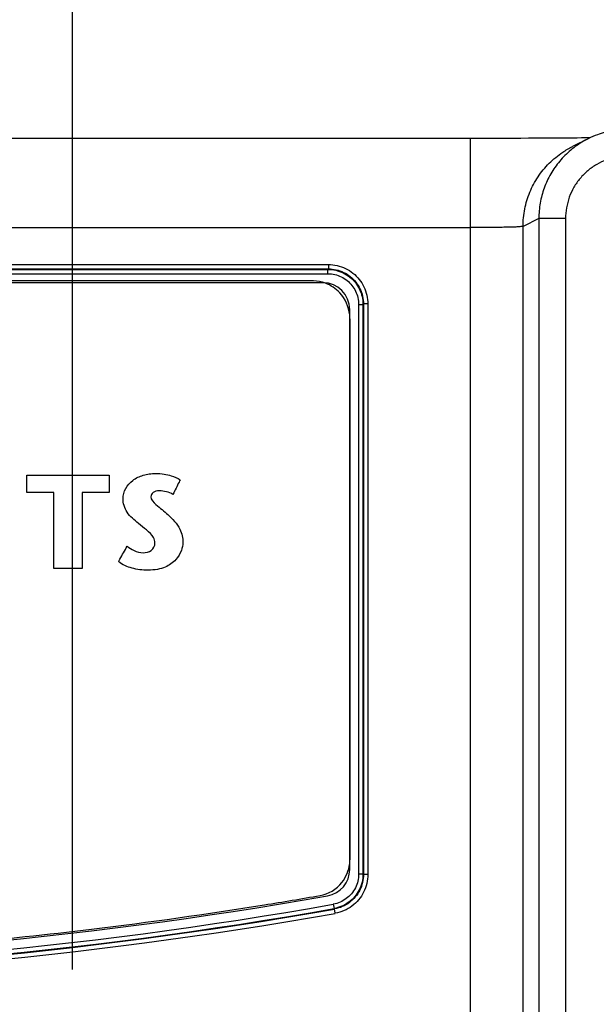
# Model space of a CAD drawing. Header units: inches. Extents: x 0 to 34, y 0 to 22.
# Tile 71 of 94: x 20.437 to 21.084, y 16.219 to 17.323. Entities that reach past the tile are written whole.
import ezdxf

# ---------------------------------------------------------------- set-up
doc = ezdxf.new("R2010")
doc.units = ezdxf.units.IN
doc.header["$LTSCALE"] = 1.87
doc.header["$MEASUREMENT"] = 0
doc.layers.get('0').update_dxf_attribs({"linetype": 'CONTINUOUS'})
doc.layers.add('DATUMCURVES', color=7, linetype='CONTINUOUS')
doc.layers.add('DIMENSIONS', color=7, linetype='CONTINUOUS')
doc.styles.get("Standard").update_dxf_attribs({"font": 'txt', "width": 0.8})
doc.dimstyles.new('DIMSTYLE_3', dxfattribs={"dimtxt": 0.125, "dimasz": 0.18, "dimexe": 0.18, "dimexo": 0.0625, "dimgap": 0.09, "dimtad": 0, "dimtih": 1, "dimtoh": 1, "dimdec": 3, "dimzin": 4, "dimdsep": 46, "dimtxsty": 'STANDARD', "dimblk": '_FILLED', "dimblk1": '_FILLED', "dimblk2": '_FILLED', "dimcen": 0.09, "dimadec": 0, "dimazin": 0, "dimtp": 0.001, "dimtm": 0.001, "dimtfac": 1, "dimtdec": 3, "dimtofl": 0, "dimtmove": 0, "dimatfit": 3, "dimldrblk": '_FILLED', "dimfxl": 1, "dimtolj": 1, "dimtzin": 4, "dimarcsym": 0})

# ---------------------------------------------------------------- blocks, each defined once
blk = doc.blocks.new('_FILLED')
at = {"color": 0, "linetype": 'BYBLOCK'}
blk.add_solid([(0, 0), (-1, 0.1736), (-1, -0.1736)], dxfattribs=at)
blk = doc.blocks.new('*D20')
at = {"layer": 'DIMENSIONS', "color": 2, "linetype": 'CONTINUOUS'}
for p, q in [((18.8829, 17.1483), (18.8829, 19.5628)), ((20.4968, 16.2582), (20.4968, 19.5628)), ((18.8829, 19.4378), (18.4902, 19.4378)), ((20.4968, 19.4378), (20.8568, 19.4378))]:
    blk.add_line(p, q, dxfattribs=at)
at = {"layer": 'DIMENSIONS', "color": 2, "linetype": 'CONTINUOUS', "xscale": 0.18, "yscale": 0.18, "zscale": 0.18}
blk.add_blockref('_FILLED', (18.8829, 19.4378), dxfattribs=at)
at = {"layer": 'DIMENSIONS', "color": 2, "linetype": 'CONTINUOUS', "xscale": 0.18, "yscale": 0.18, "zscale": 0.18, "rotation": 180}
blk.add_blockref('_FILLED', (20.4968, 19.4378), dxfattribs=at)
at = {"layer": 'DIMENSIONS', "color": 2, "linetype": 'CONTINUOUS', "width": 0.8}
for s, p in [('[', (17.6277, 19.3753)), (']', (18.3277, 19.3753)), ('1.6139', (16.9027, 19.3753)), ('40.994', (17.7277, 19.3753))]:
    blk.add_text(s, height=0.125, dxfattribs=at).set_placement(p)

msp = doc.modelspace()

# ---------------------------------------------------------------- linework, layer by layer
at = {"color": 7, "linetype": 'CONTINUOUS'}
for p, q in [((20.9528, 17.1901), (18.9915, 17.19)), ((20.9432, 13.742), (20.9432, 17.19)), ((21.0751, 17.1897), (21.0575, 17.1809)), ((21.0199, 17.1002), (21.0022, 17.0914)), ((21.0022, 13.8406), (21.0022, 17.0914)), ((21.0199, 17.1002), (21.0199, 13.8318)), ((21.0499, 17.1002), (21.0199, 17.1002)), ((21.0499, 17.1002), (21.0499, 13.8318)), ((18.8915, 17.09), (20.9432, 17.09)), ((19.079, 17.0486), (20.7838, 17.0486)), ((20.7838, 17.0486), (20.7838, 17.0437)), ((19.079, 17.0437), (20.7838, 17.0437)), ((19.0796, 17.0432), (20.7832, 17.0432)), ((19.0796, 17.0383), (20.7832, 17.0383)), ((20.7838, 17.0437), (20.7832, 17.0432)), ((20.7832, 17.0383), (20.7832, 17.0432)), ((20.7777, 17.0283), (19.0851, 17.0283)), ((20.8177, 17.0038), (20.8177, 16.3653)), ((20.8177, 17.0038), (20.8226, 17.0038)), ((20.8231, 17.0044), (20.8226, 17.0038)), ((20.8226, 17.0038), (20.8226, 16.3653)), ((20.8231, 17.0044), (20.8231, 16.3648)), ((20.828, 17.0044), (20.8231, 17.0044)), ((20.828, 17.0044), (20.828, 16.3648)), ((20.8077, 16.3703), (20.8077, 16.9983)), ((20.8177, 16.3653), (20.8226, 16.3653)), ((20.8231, 16.3648), (20.8226, 16.3653)), ((20.828, 16.3648), (20.8231, 16.3648)), ((20.7893, 16.3314), (20.7901, 16.3265)), ((20.7906, 16.3261), (20.7901, 16.3265)), ((20.7915, 16.3212), (20.7906, 16.3261))]:
    msp.add_line(p, q, dxfattribs=at)
for points in [[(21.0677, 17.1906), (21.0627, 17.1905), (21.0573, 17.1905), (21.0514, 17.1904), (21.0452, 17.1904), (21.0385, 17.1903), (21.0315, 17.1903), (21.024, 17.1902), (21.0162, 17.1902), (21.0081, 17.1902), (20.9995, 17.1901), (20.9907, 17.1901), (20.9816, 17.1901), (20.9722, 17.1901), (20.9626, 17.1901), (20.9528, 17.1901)], [(21.0775, 17.1907), (21.0723, 17.1906), (21.0677, 17.1906)]]:
    msp.add_lwpolyline(points, dxfattribs=at)
for centre, radius, start, end in [((20.7777, 16.9983), 0.03, 0, 90), ((20.7777, 16.3703), 0.03, 279.9937, 360), ((19.9314, 21.1728), 4.9065, 260.0063, 279.9937), ((19.9314, 21.1724), 4.9165, 259.9514, 280.0486), ((19.9314, 21.1724), 4.9269, 259.9462, 280.0538), ((19.9314, 21.1724), 4.922, 259.9462, 280.0538), ((19.9314, 21.1724), 4.9214, 259.9514, 280.0487)]:
    msp.add_arc(centre, radius, start, end, dxfattribs=at)
for points, knots in [([(21.0751, 17.1897), (21.0734, 17.1888), (21.0665, 17.1851), (21.0553, 17.1772), (21.0429, 17.1648), (21.0328, 17.1505), (21.0254, 17.1346), (21.0209, 17.1177), (21.0199, 17.106), (21.0199, 17.1002)], [0, 0, 0, 0, 0.054153, 0.211797, 0.369458, 0.527095, 0.684751, 0.842353, 1, 1, 1, 1]), ([(21.1199, 17.2002), (21.1141, 17.2002), (21.1024, 17.1992), (21.0874, 17.1952), (21.0786, 17.1914), (21.0751, 17.1897)], [0, 0, 0, 0, 0.376449, 0.752831, 1, 1, 1, 1]), ([(21.0022, 17.0914), (21.0022, 17.0979), (21.0035, 17.1111), (21.0092, 17.1299), (21.0185, 17.1473), (21.031, 17.1626), (21.0445, 17.1736), (21.0538, 17.179), (21.0575, 17.1809)], [0, 0, 0, 0, 0.17736, 0.354714, 0.532062, 0.709405, 0.886743, 1, 1, 1, 1]), ([(21.1199, 17.1702), (21.1158, 17.1702), (21.1077, 17.1695), (21.0958, 17.1664), (21.0847, 17.1612), (21.0746, 17.1541), (21.066, 17.1455), (21.0589, 17.1354), (21.0537, 17.1243), (21.0506, 17.1124), (21.0499, 17.1043), (21.0499, 17.1002)], [0, 0, 0, 0, 0.110852, 0.221994, 0.333179, 0.444369, 0.555595, 0.666816, 0.778023, 0.889167, 1, 1, 1, 1]), ([(21.0022, 17.0914), (21.002, 17.0911), (21.0005, 17.0913), (20.998, 17.0908), (20.9935, 17.0907), (20.9877, 17.0905), (20.9803, 17.0904), (20.9719, 17.0902), (20.9627, 17.0901), (20.953, 17.0901), (20.9465, 17.09), (20.9432, 17.09)], [0, 0, 0, 0, 0.017478, 0.063408, 0.138217, 0.239765, 0.364809, 0.509104, 0.667408, 0.832557, 1, 1, 1, 1]), ([(20.7838, 17.0486), (20.7871, 17.0486), (20.7937, 17.0479), (20.8031, 17.0446), (20.8116, 17.0393), (20.8187, 17.0322), (20.824, 17.0238), (20.8273, 17.0143), (20.828, 17.0077), (20.828, 17.0044)], [0, 0, 0, 0, 0.143011, 0.285897, 0.428537, 0.571149, 0.713842, 0.856574, 1, 1, 1, 1]), ([(20.7832, 17.0432), (20.7862, 17.0432), (20.7921, 17.0425), (20.8005, 17.0396), (20.808, 17.0349), (20.8143, 17.0286), (20.819, 17.0211), (20.8219, 17.0127), (20.8226, 17.0068), (20.8226, 17.0038)], [0, 0, 0, 0, 0.142963, 0.285815, 0.428638, 0.571405, 0.714203, 0.857036, 1, 1, 1, 1]), ([(20.7832, 17.0383), (20.7858, 17.0383), (20.791, 17.0377), (20.7983, 17.0351), (20.8049, 17.031), (20.8104, 17.0255), (20.8145, 17.0189), (20.8171, 17.0116), (20.8177, 17.0064), (20.8177, 17.0038)], [0, 0, 0, 0, 0.143006, 0.28579, 0.42854, 0.571244, 0.713999, 0.856821, 1, 1, 1, 1]), ([(20.7838, 17.0437), (20.7867, 17.0437), (20.7926, 17.0431), (20.801, 17.0401), (20.8085, 17.0354), (20.8148, 17.0291), (20.8195, 17.0216), (20.8225, 17.0132), (20.8231, 17.0073), (20.8231, 17.0044)], [0, 0, 0, 0, 0.142947, 0.285912, 0.428618, 0.571284, 0.714013, 0.856762, 1, 1, 1, 1]), ([(20.8177, 16.3653), (20.8177, 16.3626), (20.8171, 16.3572), (20.8143, 16.3497), (20.8099, 16.3429), (20.804, 16.3374), (20.797, 16.3334), (20.7919, 16.3318), (20.7893, 16.3314)], [0, 0, 0, 0, 0.166813, 0.333346, 0.49986, 0.666364, 0.832948, 1, 1, 1, 1]), ([(20.8226, 16.3653), (20.8226, 16.3622), (20.8219, 16.3561), (20.8187, 16.3474), (20.8137, 16.3398), (20.807, 16.3334), (20.799, 16.3288), (20.7931, 16.327), (20.7901, 16.3265)], [0, 0, 0, 0, 0.166806, 0.333416, 0.500024, 0.666602, 0.833215, 1, 1, 1, 1]), ([(20.8231, 16.3648), (20.8231, 16.3618), (20.8224, 16.3557), (20.8193, 16.347), (20.8142, 16.3393), (20.8075, 16.333), (20.7995, 16.3284), (20.7937, 16.3266), (20.7906, 16.3261)], [0, 0, 0, 0, 0.166845, 0.333492, 0.500008, 0.666495, 0.833034, 1, 1, 1, 1]), ([(20.828, 16.3648), (20.828, 16.3614), (20.8272, 16.3545), (20.8237, 16.3448), (20.818, 16.3361), (20.8105, 16.329), (20.8015, 16.3238), (20.7949, 16.3218), (20.7915, 16.3212)], [0, 0, 0, 0, 0.166875, 0.333438, 0.499864, 0.666284, 0.832786, 1, 1, 1, 1])]:
    msp.add_open_spline(points, degree=3, knots=knots, dxfattribs=at)
at = {"layer": 'DATUMCURVES', "color": 40, "linetype": 'CONTINUOUS'}
for points, knots in [([(20.7671, 17.0303, 0.055), (20.6801, 17.0303, 0.055), (20.1231, 17.0303, 0.055), (19.5661, 17.0303, 0.055), (19.0962, 17.0303, 0.055)], [0, 0, 0, 0, 0.15625, 1, 1, 1, 1]), ([(20.8077, 16.9923, 0.055), (20.8064, 17.0013, 0.055), (20.8001, 17.0164, 0.055), (20.7865, 17.0254, 0.055), (20.7805, 17.0277, 0.055)], [0, 0, 0, 0, 0.587325, 1, 1, 1, 1]), ([(20.8081, 16.3834, 0.055), (20.8081, 16.4148, 0.055), (20.8081, 16.6155, 0.055), (20.8081, 16.8163, 0.055), (20.8081, 16.9857, 0.055)], [0, 0, 0, 0, 0.15625, 1, 1, 1, 1]), ([(20.5534, 16.7862, 0.055), (20.5534, 16.7939, 0.055), (20.5607, 16.8062, 0.055), (20.574, 16.8121, 0.055), (20.5829, 16.8141, 0.055), (20.5908, 16.8146, 0.055), (20.5991, 16.8139, 0.055), (20.6084, 16.8117, 0.055), (20.6144, 16.8093, 0.055), (20.6175, 16.8073, 0.055)], [0, 0, 0, 0, 0.292795, 0.457739, 0.546231, 0.638302, 0.757731, 0.861245, 1, 1, 1, 1]), ([(20.4455, 16.7929, 0.055), (20.4455, 16.794, 0.055), (20.4455, 16.8005, 0.055), (20.4455, 16.807, 0.055), (20.4455, 16.8126, 0.055)], [0, 0, 0, 0, 0.15625, 1, 1, 1, 1]), ([(20.4455, 16.8126, 0.055), (20.4503, 16.8126, 0.055), (20.481, 16.8126, 0.055), (20.5118, 16.8126, 0.055), (20.5377, 16.8126, 0.055)], [0, 0, 0, 0, 0.15625, 1, 1, 1, 1]), ([(20.5377, 16.8126, 0.055), (20.5377, 16.8115, 0.055), (20.5377, 16.805, 0.055), (20.5377, 16.7985, 0.055), (20.5377, 16.7929, 0.055)], [0, 0, 0, 0, 0.15625, 1, 1, 1, 1]), ([(20.6175, 16.8073, 0.055), (20.6171, 16.8065, 0.055), (20.6144, 16.801, 0.055), (20.6117, 16.7955, 0.055), (20.6094, 16.7909, 0.055)], [0, 0, 0, 0, 0.15625, 1, 1, 1, 1]), ([(20.4758, 16.7929, 0.055), (20.4742, 16.7929, 0.055), (20.4641, 16.7929, 0.055), (20.454, 16.7929, 0.055), (20.4455, 16.7929, 0.055)], [0, 0, 0, 0, 0.15625, 1, 1, 1, 1]), ([(20.4758, 16.7077, 0.055), (20.4758, 16.7121, 0.055), (20.4758, 16.7405, 0.055), (20.4758, 16.769, 0.055), (20.4758, 16.7929, 0.055)], [0, 0, 0, 0, 0.15625, 1, 1, 1, 1]), ([(20.5377, 16.7929, 0.055), (20.5361, 16.7929, 0.055), (20.526, 16.7929, 0.055), (20.5159, 16.7929, 0.055), (20.5074, 16.7929, 0.055)], [0, 0, 0, 0, 0.15625, 1, 1, 1, 1]), ([(20.5074, 16.7929, 0.055), (20.5074, 16.7885, 0.055), (20.5074, 16.7601, 0.055), (20.5074, 16.7317, 0.055), (20.5074, 16.7077, 0.055)], [0, 0, 0, 0, 0.15625, 1, 1, 1, 1]), ([(20.594, 16.7948, 0.055), (20.5916, 16.7948, 0.055), (20.587, 16.7942, 0.055), (20.5829, 16.7864, 0.055), (20.5927, 16.7773, 0.055), (20.5994, 16.7722, 0.055), (20.6037, 16.7682, 0.055)], [0, 0, 0, 0, 0.1793, 0.305778, 0.564023, 1, 1, 1, 1]), ([(20.5707, 16.7582, 0.055), (20.5662, 16.7622, 0.055), (20.5569, 16.7692, 0.055), (20.5534, 16.7809, 0.055), (20.5534, 16.7862, 0.055)], [0, 0, 0, 0, 0.531782, 1, 1, 1, 1]), ([(20.6037, 16.7682, 0.055), (20.6089, 16.7634, 0.055), (20.6179, 16.7545, 0.055), (20.6205, 16.7419, 0.055), (20.6205, 16.7368, 0.055)], [0, 0, 0, 0, 0.577631, 1, 1, 1, 1]), ([(20.5892, 16.7365, 0.055), (20.5892, 16.7385, 0.055), (20.5857, 16.7482, 0.055), (20.5765, 16.7532, 0.055), (20.5707, 16.7582, 0.055)], [0, 0, 0, 0, 0.211439, 1, 1, 1, 1]), ([(20.6205, 16.7368, 0.055), (20.6205, 16.7338, 0.055), (20.619, 16.7269, 0.055), (20.6128, 16.7165, 0.055), (20.6027, 16.7096, 0.055), (20.5916, 16.7064, 0.055), (20.5819, 16.7057, 0.055), (20.5723, 16.7063, 0.055), (20.5609, 16.7084, 0.055), (20.5528, 16.712, 0.055), (20.5484, 16.7155, 0.055)], [0, 0, 0, 0, 0.098904, 0.230491, 0.393108, 0.493568, 0.613056, 0.714947, 0.814429, 1, 1, 1, 1]), ([(20.5484, 16.7155, 0.055), (20.5489, 16.7164, 0.055), (20.5521, 16.7222, 0.055), (20.5553, 16.728, 0.055), (20.558, 16.7329, 0.055)], [0, 0, 0, 0, 0.15625, 1, 1, 1, 1]), ([(20.558, 16.7329, 0.055), (20.5605, 16.731, 0.055), (20.5659, 16.7273, 0.055), (20.5755, 16.7248, 0.055), (20.5857, 16.7268, 0.055), (20.5892, 16.7333, 0.055), (20.5892, 16.7365, 0.055)], [0, 0, 0, 0, 0.242364, 0.513101, 0.755244, 1, 1, 1, 1]), ([(20.5074, 16.7077, 0.055), (20.5058, 16.7077, 0.055), (20.4952, 16.7077, 0.055), (20.4847, 16.7077, 0.055), (20.4758, 16.7077, 0.055)], [0, 0, 0, 0, 0.15625, 1, 1, 1, 1]), ([(20.7744, 16.3411, 0.055), (20.7838, 16.3428, 0.055), (20.8001, 16.3523, 0.055), (20.8066, 16.3692, 0.055), (20.8077, 16.3768, 0.055)], [0, 0, 0, 0, 0.558787, 1, 1, 1, 1])]:
    msp.add_open_spline(points, degree=3, knots=knots, dxfattribs=at)
for points in [[(20.7805, 17.0277, 0.055), (20.7762, 17.0294, 0.055), (20.7716, 17.0303, 0.055), (20.7671, 17.0303, 0.055)], [(20.8081, 16.9857, 0.055), (20.8081, 16.9879, 0.055), (20.808, 16.9901, 0.055), (20.8077, 16.9923, 0.055)], [(20.6094, 16.7909, 0.055), (20.6049, 16.7936, 0.055), (20.5993, 16.7948, 0.055), (20.594, 16.7948, 0.055)], [(20.8077, 16.3768, 0.055), (20.808, 16.379, 0.055), (20.8081, 16.3812, 0.055), (20.8081, 16.3834, 0.055)], [(20.712, 16.3307, 0.055), (20.7328, 16.334, 0.055), (20.7536, 16.3375, 0.055), (20.7744, 16.3412, 0.055)], [(20.7744, 16.3412, 0.055), (20.7744, 16.3412, 0.055), (20.7744, 16.3412, 0.055), (20.7744, 16.3411, 0.055)], [(20.5179, 16.3034, 0.055), (20.5828, 16.3112, 0.055), (20.6475, 16.3203, 0.055), (20.712, 16.3307, 0.055)], [(20.3693, 16.2878, 0.055), (20.4189, 16.2922, 0.055), (20.4684, 16.2974, 0.055), (20.5179, 16.3034, 0.055)]]:
    msp.add_open_spline(points, degree=3, dxfattribs=at)

# ---------------------------------------------------------------- dimensions: what is measured, and where the dimension line sits
at = {"layer": 'DIMENSIONS', "color": 2, "linetype": 'CONTINUOUS'}
dim = msp.add_linear_dim(base=(20.4968, 19.4378), p1=(18.8829, 17.1483), p2=(20.4968, 16.2582), dimstyle='DIMSTYLE_3', dxfattribs=at)
dim.commit()
dim.dimension.update_dxf_attribs({"geometry": '*D20', "text_midpoint": (17.6652, 19.4378), "dimtype": 160})

doc.saveas('drawing.dxf')
